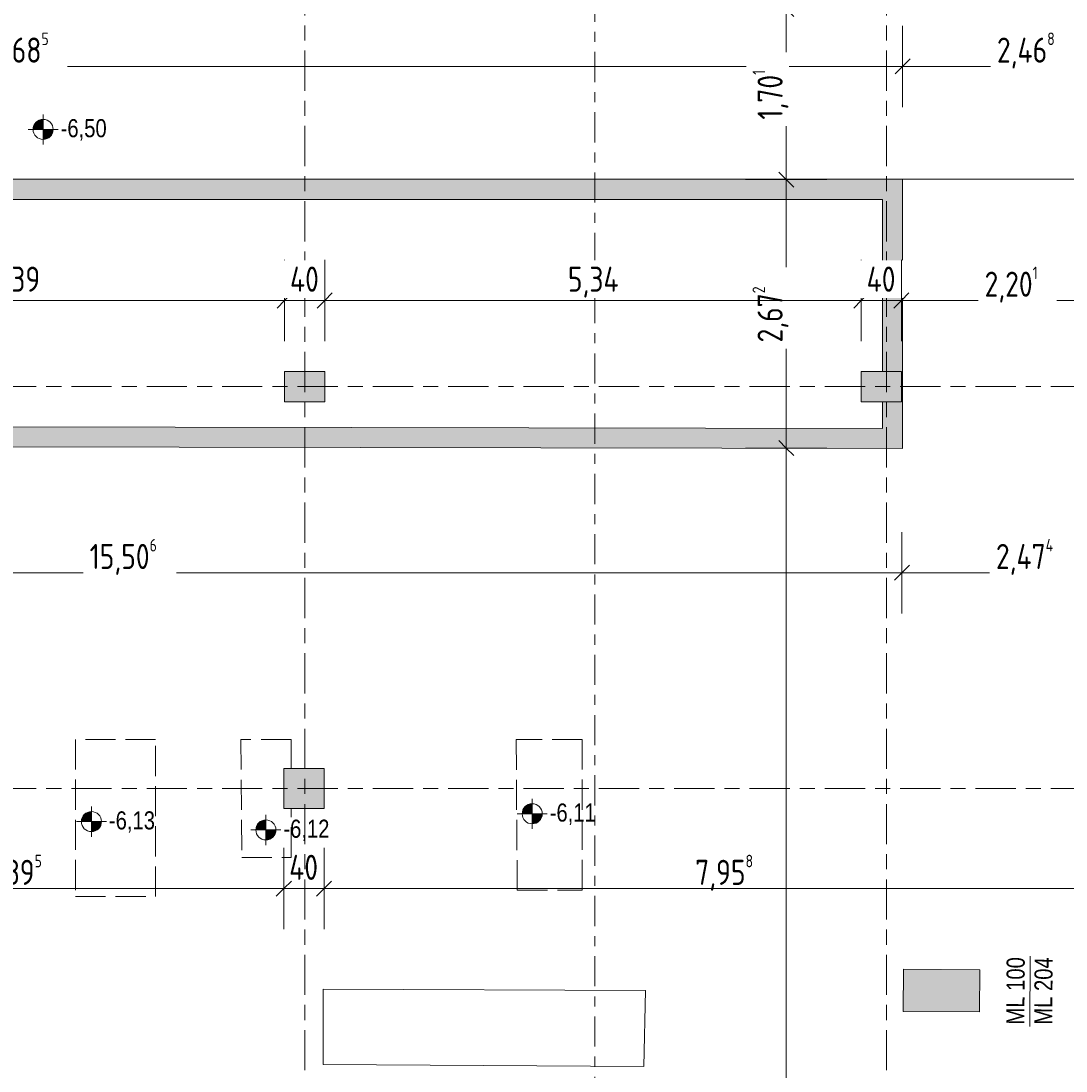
# Model space of a CAD drawing. Header units: metres. Extents: x -39 to 114, y -54 to 869.
# Tile 37 of 44: x 11 to 22, y -3 to 8. Entities that reach past the tile are written whole.
import ezdxf

# ---------------------------------------------------------------- set-up
doc = ezdxf.new("R2010")
doc.units = ezdxf.units.M
for name, pattern in [('_Außerhalb des Bereiches_', [0.4, 0.3, -0.1]), ('_Rasterlinie_', [0.75, 0.4, -0.1, 0.15, -0.1]), ('_Schnittlinie_', [0.6, 0.3, -0.1, 0.1, -0.1])]:
    doc.linetypes.add(name, pattern=pattern)
for name, color, linetype, lineweight in [('A_Bem', 7, 'Continuous', 5), ('A_Bem-100', 7, 'Continuous', 5), ('A_Fundamente', 7, 'Continuous', 5), ('A_Geschossdecken', 7, 'Continuous', 5), ('A_Hoehenkoten', 124, 'Continuous', 5), ('A_Linien_Ausserhalb des Bereichs', 7, 'Continuous', 5), ('A_Raster', 128, 'Continuous', 5), ('A_Symbol-S_A', 172, 'Continuous', 5), ('A_Tragwerksstützen', 7, 'Continuous', 5), ('A_Tuer', 128, 'Continuous', 5), ('A_Wand', 244, 'Continuous', 5), ('A_Wand_Schraff', 1, 'Continuous', 5)]:
    doc.layers.add(name, color=color, linetype=linetype, lineweight=lineweight)
doc.styles.add('Arial', font='arial.ttf', dxfattribs={"width": 0.8, "height": 0.18})
doc.styles.add('ISOCPEUR', font='isocpeur.ttf', dxfattribs={"width": 0.8, "height": 0.25})
doc.dimstyles.new('BLB-Standard_2_5_Aussen', dxfattribs={"dimscale": 0.3048, "dimtxt": 0.248995, "dimasz": 0.492126, "dimexe": 1.32874, "dimexo": 0.0625, "dimgap": 0.032808, "dimtad": 1, "dimdec": 1, "dimlfac": 100, "dimrnd": 0.1, "dimdsep": 46, "dimtxsty": 'ISOCPEUR', "dimblk1": 'OBLIQUE', "dimblk2": 'OBLIQUE', "dimsah": 1, "dimcen": 0.09, "dimdle": 0.164042, "dimazin": 0, "dimtfac": 1, "dimtdec": 4, "dimtix": 1, "dimtmove": 0, "dimatfit": 3, "dimfxl": 1.32874, "dimfxlon": 1, "dimtvp": 1, "dimtolj": 1, "dimtzin": 0, "dimarcsym": 2})
doc.dimstyles.new('BLB-Standard_2_5_Aussen_1', dxfattribs={"dimscale": 0.3048, "dimtxt": 0.248995, "dimasz": 0.492126, "dimexe": 1.32874, "dimexo": 0.0625, "dimgap": 0.032808, "dimtad": 1, "dimrnd": 0.001, "dimzin": 0, "dimdsep": 46, "dimtxsty": 'ISOCPEUR', "dimblk1": 'OBLIQUE', "dimblk2": 'OBLIQUE', "dimsah": 1, "dimcen": 0.09, "dimdle": 0.164042, "dimazin": 0, "dimtfac": 1, "dimtdec": 4, "dimtix": 1, "dimtmove": 0, "dimatfit": 3, "dimfxl": 1.32874, "dimfxlon": 1, "dimtvp": 1, "dimtolj": 1, "dimtzin": 0, "dimarcsym": 2})
doc.dimstyles.new('BLB-Standard_2_5_Aussen_maskiert', dxfattribs={"dimscale": 0.3048, "dimtxt": 0.248995, "dimasz": 0.492126, "dimexe": 1.32874, "dimexo": 0.0625, "dimgap": 0.032808, "dimtad": 1, "dimrnd": 0.001, "dimzin": 0, "dimdsep": 46, "dimtxsty": 'ISOCPEUR', "dimblk1": 'OBLIQUE', "dimblk2": 'OBLIQUE', "dimsah": 1, "dimcen": 0.09, "dimdle": 0.164042, "dimazin": 0, "dimtfac": 1, "dimtdec": 4, "dimtix": 1, "dimtmove": 0, "dimatfit": 3, "dimfxl": 1.32874, "dimfxlon": 1, "dimtvp": 1, "dimtfill": 1, "dimtolj": 1, "dimtzin": 0, "dimarcsym": 2})
doc.dimstyles.new('BLB-Standard_2_5_Aussen_maskiert_1', dxfattribs={"dimscale": 0.3048, "dimtxt": 0.248995, "dimasz": 0.492126, "dimexe": 1.32874, "dimexo": 0.0625, "dimgap": 0.032808, "dimtad": 1, "dimdec": 1, "dimlfac": 100, "dimrnd": 0.1, "dimdsep": 46, "dimtxsty": 'ISOCPEUR', "dimblk1": 'OBLIQUE', "dimblk2": 'OBLIQUE', "dimsah": 1, "dimcen": 0.09, "dimdle": 0.164042, "dimazin": 0, "dimtfac": 1, "dimtdec": 4, "dimtix": 1, "dimtmove": 0, "dimatfit": 3, "dimfxl": 1.32874, "dimfxlon": 1, "dimtvp": 1, "dimtfill": 1, "dimtolj": 1, "dimtzin": 0, "dimarcsym": 2})

# ---------------------------------------------------------------- blocks, each defined once
blk = doc.blocks.new('Fundamente 7 - Fundamente 3-8203957-A-E-2- OK FFB')
at = {"layer": 'A_Linien_Ausserhalb des Bereichs', "color": 9, "linetype": '_Außerhalb des Bereiches_', "lineweight": 9}
for p, q in [((9.828, 0.478), (9.029, 0.478)), ((9.029, 0.478), (9.029, -1.087)), ((9.828, -1.087), (9.828, 0.478)), ((9.029, -1.087), (9.828, -1.087))]:
    blk.add_line(p, q, dxfattribs=at)
blk = doc.blocks.new('Fundamente 8 - Fundamente 1-8204029-A-E-2- OK FFB')
at = {"layer": 'A_Linien_Ausserhalb des Bereichs', "color": 9, "linetype": '_Außerhalb des Bereiches_', "lineweight": 9}
for p, q in [((13.666, 0.319), (13.675, -0.854)), ((14.167, 0.319), (13.666, 0.319)), ((14.167, 0.032), (14.167, 0.319)), ((14.167, -0.854), (14.167, -0.368)), ((13.675, -0.854), (14.167, -0.854))]:
    blk.add_line(p, q, dxfattribs=at)
blk = doc.blocks.new('Fundamente 9 - Fundamente 1-8204200-A-E-2- OK FFB')
at = {"layer": 'A_Linien_Ausserhalb des Bereichs', "color": 9, "linetype": '_Außerhalb des Bereiches_', "lineweight": 9}
for p, q in [((16.406, 0.468), (16.417, -1.03)), ((17.064, 0.468), (16.406, 0.468)), ((17.064, -1.03), (17.064, 0.468)), ((16.417, -1.03), (17.064, -1.03))]:
    blk.add_line(p, q, dxfattribs=at)
blk = doc.blocks.new('Höhenkoten - Kreuz gefüllt-6114407-A-E-2- OK FFB')
at = {"layer": 'A_Hoehenkoten'}
h = blk.add_hatch(color=256, dxfattribs=at)
edge = h.paths.add_edge_path(flags=0)
edge.add_line((0.001, 0.0014), (0, 0.0014))
edge.add_line((0, 0.0014), (0, 0.0024))
edge.add_arc((0, 0.0014), 0.001, 0, 90, ccw=False)
h = blk.add_hatch(color=256, dxfattribs=at)
edge = h.paths.add_edge_path(flags=0)
edge.add_line((-0.001, 0.0014), (0, 0.0014))
edge.add_line((0, 0.0014), (0, 0.0004))
edge.add_arc((0, 0.0014), 0.001, 180, 270, ccw=False)
for p, q in [((0, 0.0029), (0, -0.0001)), ((0, 0.0014), (0, 0.0024)), ((0, 0.0024), (0, 0.0014)), ((0, 0.0024), (0, 0.0014)), ((0, 0.0014), (0, 0.0024)), ((-0.0015, 0.0014), (0.0015, 0.0014)), ((-0.001, 0.0014), (0, 0.0014)), ((0, 0.0014), (-0.001, 0.0014)), ((0, 0.0014), (-0.001, 0.0014)), ((-0.001, 0.0014), (0, 0.0014)), ((0.001, 0.0014), (0, 0.0014)), ((0, 0.0014), (0, 0.0004)), ((0, 0.0004), (0, 0.0014)), ((0, 0.0014), (0.001, 0.0014)), ((0, 0.0014), (0.001, 0.0014)), ((0.001, 0.0014), (0, 0.0014)), ((0, 0.0014), (0, 0.0004)), ((0, 0.0004), (0, 0.0014))]:
    blk.add_line(p, q, dxfattribs=at)
for start, end in [(90, 180), (90, 180), (360, 90), (360, 90), (180, 270), (180, 270), (270, 0), (270, 360)]:
    blk.add_arc((0, 0.0014), 0.001, start, end, dxfattribs=at)
blk = doc.blocks.new('Beschriftung Türen DL oder ML - Durchgangslichte mit Kennzeichen-6113498-A-E-2- OK FFB')
at = {"layer": 'A_Tuer'}
blk.add_line((0, 0.00349), (0, -0.00351), dxfattribs=at)
blk = doc.blocks.new('DIMBLOCK157-A-E-2- OK FFB')
at = {"layer": 'A_Bem-100'}
for p, q in [((4.741, 2.534), (4.741, 1.724)), ((4.741, 2.129), (4.741, 2.534)), ((20.247, 2.534), (20.247, 1.724)), ((20.247, 2.129), (20.247, 2.534)), ((4.741, 2.129), (20.247, 2.129))]:
    blk.add_line(p, q, dxfattribs=at)
at = {"layer": 'A_Bem-100', "lineweight": 9}
for p, q in [((4.741, 2.129), (4.816, 2.204)), ((20.247, 2.129), (20.322, 2.204)), ((4.741, 2.129), (4.666, 2.054)), ((20.247, 2.129), (20.172, 2.054))]:
    blk.add_line(p, q, dxfattribs=at)
at = {"layer": 'A_Bem-100', "color": 0, "insert": (12.161, 2.466), "char_height": 0.25, "width": 0.80072, "attachment_point": 1, "line_spacing_factor": 1.149209, "style": 'ISOCPEUR', "bg_fill": 3, "box_fill_scale": 1.25, "bg_fill_color": 256, "bg_fill_true_color": 13158600, "bg_fill_transparency": 0}
blk.add_mtext('15,50\\A2\\H0.5x;\\S6^  ;\\H2x;', dxfattribs=at)
blk = doc.blocks.new('_Oblique')
at = {"color": 0, "linetype": 'ByBlock', "lineweight": -2}
blk.add_line((-0.5, -0.5), (0.5, 0.5), dxfattribs=at)
blk = doc.blocks.new('DIMBLOCK158-A-E-2- OK FFB')
at = {"layer": 'A_Bem-100'}
for p, q in [((20.247, 2.534), (20.247, 1.724)), ((20.247, 2.129), (20.247, 2.534)), ((22.721, 2.534), (22.721, 1.724)), ((22.721, 2.129), (22.721, 2.534)), ((20.247, 2.129), (22.771, 2.129))]:
    blk.add_line(p, q, dxfattribs=at)
at = {"layer": 'A_Bem-100', "lineweight": 9}
for p, q in [((20.247, 2.129), (20.322, 2.204)), ((22.721, 2.129), (22.796, 2.204)), ((20.247, 2.129), (20.172, 2.054)), ((22.721, 2.129), (22.646, 2.054))]:
    blk.add_line(p, q, dxfattribs=at)
at = {"layer": 'A_Bem-100', "color": 0, "insert": (21.182, 2.466), "char_height": 0.25, "width": 0.72602, "attachment_point": 1, "line_spacing_factor": 1.149209, "style": 'ISOCPEUR', "bg_fill": 3, "box_fill_scale": 1.25, "bg_fill_color": 256, "bg_fill_true_color": 13158600, "bg_fill_transparency": 0}
blk.add_mtext('2,47\\A2\\H0.5x;\\S4^  ;\\H2x;', dxfattribs=at)
blk = doc.blocks.new('DIMBLOCK160-A-E-2- OK FFB')
at = {"layer": 'A_Bem-100'}
for p, q in [((2.568, 7.574), (2.568, 6.764)), ((2.568, 7.169), (2.568, 7.574)), ((20.253, 7.574), (20.253, 6.764)), ((20.253, 7.169), (20.253, 7.574)), ((2.568, 7.169), (20.253, 7.169))]:
    blk.add_line(p, q, dxfattribs=at)
at = {"layer": 'A_Bem-100', "lineweight": 9}
for p, q in [((2.568, 7.169), (2.643, 7.244)), ((20.253, 7.169), (20.328, 7.244)), ((2.568, 7.169), (2.493, 7.094)), ((20.253, 7.169), (20.178, 7.094))]:
    blk.add_line(p, q, dxfattribs=at)
at = {"layer": 'A_Bem-100', "color": 0, "insert": (11.077, 7.506), "char_height": 0.25, "width": 0.80072, "attachment_point": 1, "line_spacing_factor": 1.149209, "style": 'ISOCPEUR', "bg_fill": 3, "box_fill_scale": 1.25, "bg_fill_color": 256, "bg_fill_true_color": 13158600, "bg_fill_transparency": 0}
blk.add_mtext('17,68\\A2\\H0.5x;\\S5^  ;\\H2x;', dxfattribs=at)
blk = doc.blocks.new('DIMBLOCK161-A-E-2- OK FFB')
at = {"layer": 'A_Bem-100'}
for p, q in [((20.253, 7.574), (20.253, 6.764)), ((20.253, 7.169), (20.253, 7.574)), ((22.721, 7.574), (22.721, 6.764)), ((22.721, 7.169), (22.721, 7.574)), ((20.253, 7.169), (22.771, 7.169))]:
    blk.add_line(p, q, dxfattribs=at)
at = {"layer": 'A_Bem-100', "lineweight": 9}
for p, q in [((20.253, 7.169), (20.328, 7.244)), ((22.721, 7.169), (22.796, 7.244)), ((20.253, 7.169), (20.178, 7.094)), ((22.721, 7.169), (22.646, 7.094))]:
    blk.add_line(p, q, dxfattribs=at)
at = {"layer": 'A_Bem-100', "color": 0, "insert": (21.192, 7.506), "char_height": 0.25, "width": 0.7081, "attachment_point": 1, "line_spacing_factor": 1.149209, "style": 'ISOCPEUR', "bg_fill": 3, "box_fill_scale": 1.25, "bg_fill_color": 256, "bg_fill_true_color": 13158600, "bg_fill_transparency": 0}
blk.add_mtext('2,46\\A2\\H0.5x;\\S8^  ;\\H2x;', dxfattribs=at)
blk = doc.blocks.new('DIMBLOCK162-A-E-2- OK FFB')
at = {"layer": 'A_Bem-100'}
for p, q in [((19.5, 3.37), (18.69, 3.37)), ((19.095, -19.702), (19.095, 3.37)), ((19.095, 3.37), (19.5, 3.37)), ((19.5, -19.652), (18.69, -19.652)), ((19.095, -19.652), (19.5, -19.652))]:
    blk.add_line(p, q, dxfattribs=at)
at = {"layer": 'A_Bem-100', "lineweight": 9}
for p, q in [((19.095, 3.37), (19.02, 3.445)), ((19.095, 3.37), (19.17, 3.295)), ((19.095, -19.652), (19.02, -19.577)), ((19.095, -19.652), (19.17, -19.727))]:
    blk.add_line(p, q, dxfattribs=at)
at = {"layer": 'A_Bem-100', "color": 0, "insert": (18.759, -8.495), "char_height": 0.25, "width": 0.84852, "attachment_point": 1, "rotation": 90, "line_spacing_factor": 1.149209, "style": 'ISOCPEUR', "bg_fill": 3, "box_fill_scale": 1.25, "bg_fill_color": 256, "bg_fill_true_color": 13158600, "bg_fill_transparency": 0}
blk.add_mtext('23,02\\A2\\H0.5x;\\S2^  ;\\H2x;', dxfattribs=at)
blk = doc.blocks.new('DIMBLOCK163-A-E-2- OK FFB')
at = {"layer": 'A_Bem-100', "lineweight": 9}
for p, q in [((19.095, 6.042), (19.02, 6.117)), ((19.095, 6.042), (19.17, 5.967)), ((19.095, 3.37), (19.02, 3.445)), ((19.095, 3.37), (19.17, 3.295))]:
    blk.add_line(p, q, dxfattribs=at)
at = {"layer": 'A_Bem-100'}
for p, q in [((19.5, 6.042), (18.69, 6.042)), ((19.095, 3.37), (19.095, 6.042)), ((19.095, 6.042), (19.5, 6.042)), ((19.5, 3.37), (18.69, 3.37)), ((19.095, 3.37), (19.5, 3.37))]:
    blk.add_line(p, q, dxfattribs=at)
at = {"layer": 'A_Bem-100', "color": 0, "insert": (18.759, 4.421), "char_height": 0.25, "width": 0.68419, "attachment_point": 1, "rotation": 90, "line_spacing_factor": 1.149209, "style": 'ISOCPEUR', "bg_fill": 3, "box_fill_scale": 1.25, "bg_fill_color": 256, "bg_fill_true_color": 13158600, "bg_fill_transparency": 0}
blk.add_mtext('2,67\\A2\\H0.5x;\\S2^  ;\\H2x;', dxfattribs=at)
blk = doc.blocks.new('DIMBLOCK164-A-E-2- OK FFB')
at = {"layer": 'A_Bem-100'}
for p, q in [((19.5, 7.742), (18.69, 7.742)), ((19.095, 6.042), (19.095, 7.742)), ((19.095, 7.742), (19.5, 7.742)), ((19.5, 6.042), (18.69, 6.042)), ((19.095, 6.042), (19.5, 6.042))]:
    blk.add_line(p, q, dxfattribs=at)
at = {"layer": 'A_Bem-100', "lineweight": 9}
for p, q in [((19.095, 7.742), (19.02, 7.817)), ((19.095, 7.742), (19.17, 7.667)), ((19.095, 6.042), (19.02, 6.117)), ((19.095, 6.042), (19.17, 5.967))]:
    blk.add_line(p, q, dxfattribs=at)
at = {"layer": 'A_Bem-100', "color": 0, "insert": (18.759, 6.639), "char_height": 0.25, "width": 0.60651, "attachment_point": 1, "rotation": 90, "line_spacing_factor": 1.149209, "style": 'ISOCPEUR', "bg_fill": 3, "box_fill_scale": 1.25, "bg_fill_color": 256, "bg_fill_true_color": 13158600, "bg_fill_transparency": 0}
blk.add_mtext('1,70\\A2\\H0.5x;\\S1^  ;\\H2x;', dxfattribs=at)
blk = doc.blocks.new('DIMBLOCK281-A-E-2- OK FFB')
at = {"layer": 'A_Bem-100'}
for p, q in [((8.711, 4.434), (8.711, 5.244)), ((14.101, 4.434), (14.101, 5.244)), ((8.711, 4.839), (14.101, 4.839)), ((8.711, 4.839), (8.711, 4.434)), ((14.101, 4.839), (14.101, 4.434))]:
    blk.add_line(p, q, dxfattribs=at)
at = {"layer": 'A_Bem-100', "lineweight": 9}
for p, q in [((8.711, 4.839), (8.786, 4.914)), ((14.101, 4.839), (14.176, 4.914)), ((8.711, 4.839), (8.636, 4.764)), ((14.101, 4.839), (14.026, 4.764))]:
    blk.add_line(p, q, dxfattribs=at)
at = {"layer": 'A_Bem-100', "color": 0, "insert": (11.166, 5.176), "char_height": 0.25, "width": 0.57664, "attachment_point": 1, "line_spacing_factor": 1.149209, "style": 'ISOCPEUR', "bg_fill": 3, "box_fill_scale": 1.25, "bg_fill_color": 256, "bg_fill_true_color": 13158600, "bg_fill_transparency": 0}
blk.add_mtext('5,39', dxfattribs=at)
blk = doc.blocks.new('DIMBLOCK282-A-E-2- OK FFB')
at = {"layer": 'A_Bem-100'}
for p, q in [((14.101, 4.434), (14.101, 5.244)), ((14.501, 4.434), (14.501, 5.244)), ((14.101, 4.839), (14.501, 4.839)), ((14.101, 4.839), (14.101, 4.434)), ((14.501, 4.839), (14.501, 4.434))]:
    blk.add_line(p, q, dxfattribs=at)
at = {"layer": 'A_Bem-100', "lineweight": 9}
for p, q in [((14.101, 4.839), (14.176, 4.914)), ((14.501, 4.839), (14.576, 4.914)), ((14.101, 4.839), (14.026, 4.764)), ((14.501, 4.839), (14.426, 4.764))]:
    blk.add_line(p, q, dxfattribs=at)
at = {"layer": 'A_Bem-100', "color": 0, "insert": (14.155, 5.176), "char_height": 0.25, "width": 0.35255, "attachment_point": 1, "line_spacing_factor": 1.149209, "style": 'ISOCPEUR', "bg_fill": 3, "box_fill_scale": 1.25, "bg_fill_color": 256, "bg_fill_true_color": 13158600, "bg_fill_transparency": 0}
blk.add_mtext('40', dxfattribs=at)
blk = doc.blocks.new('DIMBLOCK283-A-E-2- OK FFB')
at = {"layer": 'A_Bem-100'}
for p, q in [((14.501, 4.434), (14.501, 5.244)), ((19.841, 4.434), (19.841, 5.244)), ((14.501, 4.839), (19.841, 4.839)), ((14.501, 4.839), (14.501, 4.434)), ((19.841, 4.839), (19.841, 4.434))]:
    blk.add_line(p, q, dxfattribs=at)
at = {"layer": 'A_Bem-100', "lineweight": 9}
for p, q in [((14.501, 4.839), (14.576, 4.914)), ((19.841, 4.839), (19.916, 4.914)), ((14.501, 4.839), (14.426, 4.764)), ((19.841, 4.839), (19.766, 4.764))]:
    blk.add_line(p, q, dxfattribs=at)
at = {"layer": 'A_Bem-100', "color": 0, "insert": (16.921, 5.176), "char_height": 0.25, "width": 0.60054, "attachment_point": 1, "line_spacing_factor": 1.149209, "style": 'ISOCPEUR', "bg_fill": 3, "box_fill_scale": 1.25, "bg_fill_color": 256, "bg_fill_true_color": 13158600, "bg_fill_transparency": 0}
blk.add_mtext('5,34', dxfattribs=at)
blk = doc.blocks.new('DIMBLOCK284-A-E-2- OK FFB')
at = {"layer": 'A_Bem-100'}
for p, q in [((19.841, 4.434), (19.841, 5.244)), ((20.241, 4.434), (20.241, 5.244)), ((19.841, 4.839), (20.241, 4.839)), ((19.841, 4.839), (19.841, 4.434)), ((20.241, 4.839), (20.241, 4.434))]:
    blk.add_line(p, q, dxfattribs=at)
at = {"layer": 'A_Bem-100', "lineweight": 9}
for p, q in [((19.841, 4.839), (19.916, 4.914)), ((20.241, 4.839), (20.316, 4.914)), ((19.841, 4.839), (19.766, 4.764)), ((20.241, 4.839), (20.166, 4.764))]:
    blk.add_line(p, q, dxfattribs=at)
at = {"layer": 'A_Bem-100', "color": 0, "insert": (19.895, 5.176), "char_height": 0.25, "width": 0.35255, "attachment_point": 1, "line_spacing_factor": 1.149209, "style": 'ISOCPEUR', "bg_fill": 3, "box_fill_scale": 1.25, "bg_fill_color": 256, "bg_fill_true_color": 13158600, "bg_fill_transparency": 0}
blk.add_mtext('40', dxfattribs=at)
blk = doc.blocks.new('DIMBLOCK285-A-E-2- OK FFB')
at = {"layer": 'A_Bem-100'}
for p, q in [((20.241, 4.434), (20.241, 5.244)), ((22.442, 4.434), (22.442, 5.244)), ((20.241, 4.839), (22.442, 4.839)), ((20.241, 4.839), (20.241, 4.434)), ((22.442, 4.839), (22.442, 4.434))]:
    blk.add_line(p, q, dxfattribs=at)
at = {"layer": 'A_Bem-100', "lineweight": 9}
for p, q in [((20.241, 4.839), (20.316, 4.914)), ((22.442, 4.839), (22.517, 4.914)), ((20.241, 4.839), (20.166, 4.764)), ((22.442, 4.839), (22.367, 4.764))]:
    blk.add_line(p, q, dxfattribs=at)
at = {"layer": 'A_Bem-100', "color": 0, "insert": (21.069, 5.176), "char_height": 0.25, "width": 0.65432, "attachment_point": 1, "line_spacing_factor": 1.149209, "style": 'ISOCPEUR', "bg_fill": 3, "box_fill_scale": 1.25, "bg_fill_color": 256, "bg_fill_true_color": 13158600, "bg_fill_transparency": 0}
blk.add_mtext('2,20\\A2\\H0.5x;\\S1^  ;\\H2x;', dxfattribs=at)
blk = doc.blocks.new('DIMBLOCK290-A-E-2- OK FFB')
at = {"layer": 'A_Bem-100'}
for p, q in [((8.699, -1.42), (8.699, -0.61)), ((14.094, -0.61), (14.094, -1.42)), ((14.094, -1.015), (14.094, -0.61)), ((8.699, -1.015), (14.094, -1.015)), ((8.699, -1.015), (8.699, -1.42))]:
    blk.add_line(p, q, dxfattribs=at)
at = {"layer": 'A_Bem-100', "lineweight": 9}
for p, q in [((8.699, -1.015), (8.774, -0.94)), ((14.094, -1.015), (14.169, -0.94)), ((8.699, -1.015), (8.624, -1.09)), ((14.094, -1.015), (14.019, -1.09))]:
    blk.add_line(p, q, dxfattribs=at)
at = {"layer": 'A_Bem-100', "color": 0, "insert": (11.111, -0.678), "char_height": 0.25, "width": 0.68419, "attachment_point": 1, "line_spacing_factor": 1.149209, "style": 'ISOCPEUR'}
blk.add_mtext('5,39\\A2\\H0.5x;\\S5^  ;\\H2x;', dxfattribs=at)
blk = doc.blocks.new('DIMBLOCK291-A-E-2- OK FFB')
at = {"layer": 'A_Bem-100'}
for p, q in [((14.094, -0.61), (14.094, -1.42)), ((14.094, -1.015), (14.094, -0.61)), ((14.494, -0.61), (14.494, -1.42)), ((14.494, -1.015), (14.494, -0.61)), ((14.094, -1.015), (14.494, -1.015))]:
    blk.add_line(p, q, dxfattribs=at)
at = {"layer": 'A_Bem-100', "lineweight": 9}
for p, q in [((14.094, -1.015), (14.169, -0.94)), ((14.494, -1.015), (14.569, -0.94)), ((14.094, -1.015), (14.019, -1.09)), ((14.494, -1.015), (14.419, -1.09))]:
    blk.add_line(p, q, dxfattribs=at)
at = {"layer": 'A_Bem-100', "color": 0, "insert": (14.147, -0.678), "char_height": 0.25, "width": 0.35255, "attachment_point": 1, "line_spacing_factor": 1.149209, "style": 'ISOCPEUR'}
blk.add_mtext('40', dxfattribs=at)
blk = doc.blocks.new('DIMBLOCK292-A-E-2- OK FFB')
at = {"layer": 'A_Bem-100'}
for p, q in [((14.494, -0.61), (14.494, -1.42)), ((14.494, -1.015), (14.494, -0.61)), ((22.452, -0.61), (22.452, -1.42)), ((22.452, -1.015), (22.452, -0.61)), ((14.494, -1.015), (22.452, -1.015))]:
    blk.add_line(p, q, dxfattribs=at)
at = {"layer": 'A_Bem-100', "lineweight": 9}
for p, q in [((14.494, -1.015), (14.569, -0.94)), ((22.452, -1.015), (22.527, -0.94)), ((14.494, -1.015), (14.419, -1.09)), ((22.452, -1.015), (22.377, -1.09))]:
    blk.add_line(p, q, dxfattribs=at)
at = {"layer": 'A_Bem-100', "color": 0, "insert": (18.188, -0.678), "char_height": 0.25, "width": 0.68419, "attachment_point": 1, "line_spacing_factor": 1.149209, "style": 'ISOCPEUR'}
blk.add_mtext('7,95\\A2\\H0.5x;\\S8^  ;\\H2x;', dxfattribs=at)

msp = doc.modelspace()

# ---------------------------------------------------------------- hatches: boundary and pattern name
at = {"layer": 'A_Tragwerksstützen'}
for points in [[(14.5014, 3.8316), (14.5014, 4.1316), (14.1014, 4.1316), (14.1014, 3.8316)], [(19.8414, 3.8316), (20.2414, 3.8316), (20.2414, 4.1316), (19.8414, 4.1316)], [(14.4941, -0.2184), (14.4941, 0.1816), (14.0941, 0.1816), (14.0941, -0.2184)]]:
    msp.add_hatch(color=8, dxfattribs=at).paths.add_polyline_path(points, flags=0)
at = {"layer": 'A_Wand_Schraff', "lineweight": 9}
for points in [[(20.0515, 5.8453), (20.2515, 5.8453), (20.2515, 6.0453), (4.7415, 6.0453), (4.7415, 5.8453), (16.3783, 5.8453)], [(20.2515, 3.3651), (20.2515, 5.8453), (20.0515, 5.8453), (20.0515, 4.1316), (20.2414, 4.1316), (20.2414, 3.8316), (20.0515, 3.8316), (20.0515, 3.3655)], [(20.0515, 3.3655), (20.0515, 3.5655), (4.7415, 3.5937), (4.7415, 3.3937), (16.3783, 3.3723)]]:
    msp.add_hatch(color=253, dxfattribs=at).paths.add_polyline_path(points, flags=0)
h = msp.add_hatch(color=253, dxfattribs=at)
h.paths.add_polyline_path([(22.7214, -2.2521), (22.7214, -1.8321), (22.0211, -1.8282), (22.0188, -2.2482)], flags=0)
h.paths.add_polyline_path([(21.0188, -2.2425), (21.0212, -1.8225), (20.2615, -1.8182), (20.2591, -2.2382), (20.5065, -2.2396)], flags=0)

# ---------------------------------------------------------------- linework, layer by layer
at = {"layer": 'A_Geschossdecken', "color": 253, "lineweight": 9}
for p, q in [((22.7214, 6.0453), (20.2515, 6.0453)), ((14.4845, -2.7665), (14.486, -2.0149)), ((14.486, -2.0149), (17.6955, -2.0305)), ((17.6955, -2.0305), (17.677, -2.7855)), ((17.677, -2.7855), (14.4845, -2.7665))]:
    msp.add_line(p, q, dxfattribs=at)
at = {"layer": 'A_Raster', "linetype": '_Rasterlinie_', "lineweight": 9}
for p, q in [((14.3014, -53.073), (14.3014, 37.0725)), ((20.0914, -53.073), (20.0914, 37.0725)), ((31.1297, 3.9816), (-37.7073, 3.9816)), ((31.1297, -0.0184), (-37.7073, -0.0184))]:
    msp.add_line(p, q, dxfattribs=at)
at = {"layer": 'A_Symbol-S_A', "linetype": '_Schnittlinie_', "lineweight": 9}
msp.add_line((17.1911, -31.9872), (17.1911, 27.1007), dxfattribs=at)
at = {"layer": 'A_Tragwerksstützen', "color": 250, "lineweight": 9}
for p, q in [((14.5014, 4.1316), (14.1014, 4.1316)), ((14.1014, 4.1316), (14.1014, 3.8316)), ((14.5014, 3.8316), (14.5014, 4.1316)), ((20.0515, 4.1316), (19.8414, 4.1316)), ((19.8414, 4.1316), (19.8414, 3.8316)), ((20.2414, 4.1316), (20.0515, 4.1316)), ((20.2414, 3.8316), (20.2414, 4.1316)), ((14.1014, 3.8316), (14.5014, 3.8316)), ((19.8414, 3.8316), (20.0515, 3.8316)), ((20.0515, 3.8316), (20.2414, 3.8316)), ((14.4941, 0.1816), (14.0941, 0.1816)), ((14.0941, 0.1816), (14.0941, -0.2184)), ((14.4941, -0.2184), (14.4941, 0.1816)), ((14.0941, -0.2184), (14.4941, -0.2184))]:
    msp.add_line(p, q, dxfattribs=at)
at = {"layer": 'A_Wand', "color": 250, "lineweight": 9}
for p, q in [((20.2515, 6.0453), (4.7415, 6.0453)), ((20.2515, 3.3651), (20.2515, 6.0453)), ((4.9415, 5.8453), (20.0515, 5.8453)), ((20.0515, 5.8453), (20.0515, 4.1316)), ((20.0515, 4.1316), (20.2414, 4.1316)), ((20.2414, 4.1316), (20.2414, 3.8316)), ((20.0515, 3.8316), (20.0515, 3.5655)), ((20.2414, 3.8316), (20.0515, 3.8316)), ((20.0515, 3.5655), (4.9415, 3.5933)), ((4.7415, 3.3937), (20.2515, 3.3651)), ((20.2615, -1.8182), (20.2591, -2.2382)), ((21.0212, -1.8225), (20.2615, -1.8182)), ((21.0188, -2.2425), (21.0212, -1.8225)), ((20.2591, -2.2382), (21.0188, -2.2425))]:
    msp.add_line(p, q, dxfattribs=at)

# ---------------------------------------------------------------- block references
at = {"layer": 'A_Fundamente', "color": 9, "linetype": '_Außerhalb des Bereiches_', "lineweight": 9}
for name, p in [('Fundamente 7 - Fundamente 3-8203957-A-E-2- OK FFB', (2.99, -0.0075)), ('Fundamente 8 - Fundamente 1-8204029-A-E-2- OK FFB', (0, 0.15)), ('Fundamente 9 - Fundamente 1-8204200-A-E-2- OK FFB', (0, 0))]:
    msp.add_blockref(name, p, dxfattribs=at)
at = {"layer": 'A_Hoehenkoten', "extrusion": (0, 0, -1), "xscale": 99.99999999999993, "yscale": 99.99999999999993, "zscale": 99.99999999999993}
for p in [(-11.698, 6.4017), (-12.1785, -0.488), (-16.5662, -0.4098), (-13.9151, -0.5709)]:
    msp.add_blockref('Höhenkoten - Kreuz gefüllt-6114407-A-E-2- OK FFB', p, dxfattribs=at)
at = {"layer": 'A_Tuer', "xscale": 99.99999999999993, "yscale": 99.99999999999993, "zscale": 99.99999999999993, "rotation": 359.6754713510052}
msp.add_blockref('Beschriftung Türen DL oder ML - Durchgangslichte mit Kennzeichen-6113498-A-E-2- OK FFB', (21.52, -2.0353), dxfattribs=at)

# ---------------------------------------------------------------- texts
at = {"layer": 'A_Hoehenkoten', "char_height": 0.18, "width": 0.542095, "attachment_point": 1, "line_spacing_factor": 0.941778, "style": 'Arial'}
for s, insert in [('-6,50', (11.8721, 6.6438)), ('-6,11', (16.7403, -0.1677)), ('-6,13', (12.3527, -0.2458)), ('-6,12', (14.0892, -0.3288))]:
    msp.add_mtext(s, dxfattribs=dict(at, insert=insert))
at = {"layer": 'A_Tuer', "char_height": 0.18, "width": 0.801687, "attachment_point": 1, "rotation": 89.67547, "style": 'Arial'}
for s, insert in [('ML 100', (21.285, -2.3672)), ('ML 204', (21.5628, -2.3688))]:
    msp.add_mtext(s, dxfattribs=dict(at, insert=insert))

# ---------------------------------------------------------------- dimensions: what is measured, and where the dimension line sits
at = {"layer": 'A_Bem'}
for base, p1, p2, dimstyle, override, picture, middle in [((14.1014, 4.8395), (8.7114, 4.4345), (14.1014, 4.4345), 'BLB-Standard_2_5_Aussen_maskiert', {"dimpost": '<>', "dimfxl": 5.39}, 'DIMBLOCK281-A-E-2- OK FFB', (11.4064, 4.9745)), ((14.4941, -1.0146), (14.0941, -0.6096), (14.4941, -0.6096), 'BLB-Standard_2_5_Aussen', {"dimpost": '<>', "dimfxl": 0.4}, 'DIMBLOCK291-A-E-2- OK FFB', (14.2941, -0.8796))]:
    dim = msp.add_linear_dim(base=base, p1=p1, p2=p2, dimstyle=dimstyle, override=override, dxfattribs=at)
    dim.commit()
    dim.dimension.update_dxf_attribs({"geometry": picture, "text_midpoint": middle})
dim = msp.add_linear_dim(base=(14.0941, -1.0146), p1=(8.6991, -1.4196), p2=(14.0941, -0.6096), text='\\A1;5,39\\Q;{\\A1;{\\H0.5x;\\S5^ ;}}', dimstyle='BLB-Standard_2_5_Aussen_1', override={"dimpost": '<>', "dimfxl": 5.455467}, dxfattribs=at)
dim.commit()
dim.dimension.update_dxf_attribs({"geometry": 'DIMBLOCK290-A-E-2- OK FFB', "text_midpoint": (11.3966, -0.8546)})

# ---------------------------------------------------------------- next in the draw order: dimensions: what is measured, and where the dimension line sits
for base, p1, p2, text, override, picture, middle in [((20.2534, 7.1691), (2.5684, 7.5741), (20.2534, 7.5741), '\\A1;17,68\\Q;{\\A1;{\\H0.5x;\\S5^ ;}}', {"dimpost": '<>', "dimfxl": 17.685}, 'DIMBLOCK160-A-E-2- OK FFB', (11.4109, 7.3291)), ((20.247, 2.1295), (4.7415, 2.5345), (20.247, 2.5345), '\\A1;15,50\\Q;{\\A1;{\\H0.5x;\\S6^ ;}}', {"dimpost": '<>', "dimfxl": 15.505536}, 'DIMBLOCK157-A-E-2- OK FFB', (12.4942, 2.2895))]:
    dim = msp.add_linear_dim(base=base, p1=p1, p2=p2, text=text, dimstyle='BLB-Standard_2_5_Aussen_maskiert', override=override, dxfattribs=at)
    dim.commit()
    dim.dimension.update_dxf_attribs({"geometry": picture, "text_midpoint": middle})
dim = msp.add_linear_dim(base=(14.5014, 4.8395), p1=(14.1014, 4.4345), p2=(14.5014, 4.4345), dimstyle='BLB-Standard_2_5_Aussen_maskiert_1', override={"dimpost": '<>', "dimfxl": 0.4}, dxfattribs=at)
dim.commit()
dim.dimension.update_dxf_attribs({"geometry": 'DIMBLOCK282-A-E-2- OK FFB', "text_midpoint": (14.3014, 4.9745)})

# ---------------------------------------------------------------- next in the draw order: dimensions: what is measured, and where the dimension line sits
for base, p1, p2, text, override, picture, middle in [((22.7214, 7.1691), (20.2534, 7.5741), (22.7214, 7.5741), '\\A1;2,46\\Q;{\\A1;{\\H0.5x;\\S8^ ;}}', {"dimpost": '<>', "dimfxl": 2.468043}, 'DIMBLOCK161-A-E-2- OK FFB', (21.4874, 7.3291)), ((22.7214, 2.1295), (20.247, 2.5345), (22.7214, 2.5345), '\\A1;2,47\\Q;{\\A1;{\\H0.5x;\\S4^ ;}}', {"dimpost": '<>', "dimfxl": 2.474442}, 'DIMBLOCK158-A-E-2- OK FFB', (21.4842, 2.2895))]:
    dim = msp.add_linear_dim(base=base, p1=p1, p2=p2, text=text, dimstyle='BLB-Standard_2_5_Aussen_maskiert', override=override, dxfattribs=at)
    dim.commit()
    dim.dimension.update_dxf_attribs({"geometry": picture, "text_midpoint": middle})
dim = msp.add_linear_dim(base=(19.0951, 3.3698), p1=(19.5001, -19.6518), p2=(19.5001, 3.3698), angle=90, text='\\A1;23,02\\Q;{\\A1;{\\H0.5x;\\S2^ ;}}', dimstyle='BLB-Standard_2_5_Aussen_maskiert', override={"dimpost": '<>', "dimfxl": 23.02161}, dxfattribs=at)
dim.commit()
dim.dimension.update_dxf_attribs({"geometry": 'DIMBLOCK162-A-E-2- OK FFB', "text_midpoint": (18.9351, -8.141)})

# ---------------------------------------------------------------- next in the draw order: dimensions: what is measured, and where the dimension line sits
dim = msp.add_linear_dim(base=(19.0951, 6.0415), p1=(19.5001, 3.3698), p2=(19.5001, 6.0415), angle=90, text='\\A1;2,67\\Q;{\\A1;{\\H0.5x;\\S2^ ;}}', dimstyle='BLB-Standard_2_5_Aussen_maskiert', override={"dimpost": '<>', "dimfxl": 2.6717}, dxfattribs=at)
dim.commit()
dim.dimension.update_dxf_attribs({"geometry": 'DIMBLOCK163-A-E-2- OK FFB', "text_midpoint": (18.9351, 4.7057)})
dim = msp.add_linear_dim(base=(22.4522, -1.0146), p1=(14.4941, -0.6096), p2=(22.4522, -0.6096), text='\\A1;7,95\\Q;{\\A1;{\\H0.5x;\\S8^ ;}}', dimstyle='BLB-Standard_2_5_Aussen_1', override={"dimpost": '<>', "dimfxl": 7.958128}, dxfattribs=at)
dim.commit()
dim.dimension.update_dxf_attribs({"geometry": 'DIMBLOCK292-A-E-2- OK FFB', "text_midpoint": (18.4731, -0.8546)})

# ---------------------------------------------------------------- next in the draw order: dimensions: what is measured, and where the dimension line sits
dim = msp.add_linear_dim(base=(19.0951, 7.7423), p1=(19.5001, 6.0415), p2=(19.5001, 7.7423), angle=90, text='\\A1;1,70\\Q;{\\A1;{\\H0.5x;\\S1^ ;}}', dimstyle='BLB-Standard_2_5_Aussen_maskiert', override={"dimpost": '<>', "dimfxl": 1.700762}, dxfattribs=at)
dim.commit()
dim.dimension.update_dxf_attribs({"geometry": 'DIMBLOCK164-A-E-2- OK FFB', "text_midpoint": (18.9351, 6.8919)})
dim = msp.add_linear_dim(base=(19.8414, 4.8395), p1=(14.5014, 4.4345), p2=(19.8414, 4.4345), dimstyle='BLB-Standard_2_5_Aussen_maskiert', override={"dimpost": '<>', "dimfxl": 5.34}, dxfattribs=at)
dim.commit()
dim.dimension.update_dxf_attribs({"geometry": 'DIMBLOCK283-A-E-2- OK FFB', "text_midpoint": (17.1714, 4.9745)})

# ---------------------------------------------------------------- next in the draw order: dimensions: what is measured, and where the dimension line sits
dim = msp.add_linear_dim(base=(20.2414, 4.8395), p1=(19.8414, 4.4345), p2=(20.2414, 4.4345), dimstyle='BLB-Standard_2_5_Aussen_maskiert_1', override={"dimpost": '<>', "dimfxl": 0.4}, dxfattribs=at)
dim.commit()
dim.dimension.update_dxf_attribs({"geometry": 'DIMBLOCK284-A-E-2- OK FFB', "text_midpoint": (20.0414, 4.9745)})

# ---------------------------------------------------------------- next in the draw order: dimensions: what is measured, and where the dimension line sits
dim = msp.add_linear_dim(base=(22.4422, 4.8395), p1=(20.2414, 4.4345), p2=(22.4422, 4.4345), text='\\A1;2,20\\Q;{\\A1;{\\H0.5x;\\S1^ ;}}', dimstyle='BLB-Standard_2_5_Aussen_maskiert', override={"dimpost": '<>', "dimfxl": 2.200741}, dxfattribs=at)
dim.commit()
dim.dimension.update_dxf_attribs({"geometry": 'DIMBLOCK285-A-E-2- OK FFB', "text_midpoint": (21.3418, 4.9995)})

doc.saveas('drawing.dxf')
